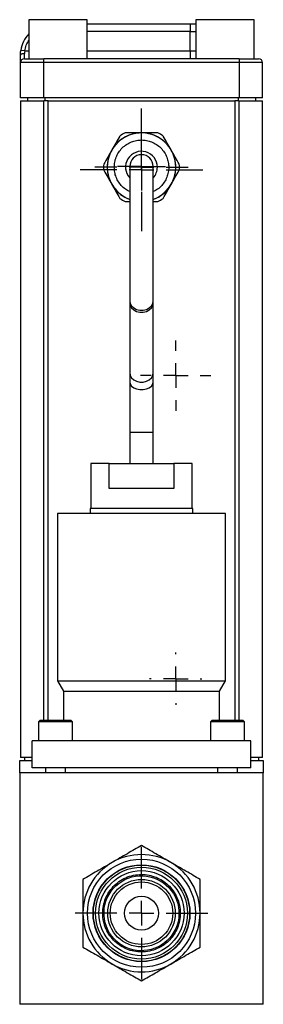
# Model space of a CAD drawing. Header units: millimetres. Extents: x 724 to 1561, y 449 to 1015.
# Tile 5 of 7: x 1248 to 1298, y 646 to 846. Entities that reach past the tile are written whole.
import ezdxf

# ---------------------------------------------------------------- set-up
doc = ezdxf.new("R2010")
doc.units = ezdxf.units.MM
doc.header["$LTSCALE"] = 5
doc.layers.add('SLD-0', color=179, linetype='Continuous')

# ---------------------------------------------------------------- blocks, each defined once
blk = doc.blocks.new('SW_CENTERMARKSYMBOL_26')
at = {"layer": 'SLD-0', "color": 0}
for p, q in [((0, 5), (0, 13.48169)), ((0, 0), (0, 2.5)), ((-5, 0), (-13.48169, 0)), ((0, 0), (-2.5, 0)), ((0, 0), (0, -2.5)), ((0, 0), (2.5, 0)), ((5, 0), (13.48169, 0)), ((0, -5), (0, -13.48169))]:
    blk.add_line(p, q, dxfattribs=at)
blk = doc.blocks.new('SW_CENTERMARKSYMBOL_27')
at = {"layer": 'SLD-0', "color": 0}
for p, q in [((0, 2.5), (0, 4.88125)), ((0, 0), (0, 2.5)), ((-2.5, 0), (-4.88125, 0)), ((0, 0), (-2.5, 0)), ((0, 0), (0, -2.5)), ((0, 0), (2.5, 0)), ((2.5, 0), (4.88125, 0)), ((0, -2.5), (0, -4.88125))]:
    blk.add_line(p, q, dxfattribs=at)
blk = doc.blocks.new('SW_CENTERMARKSYMBOL_28')
at = {"layer": 'SLD-0', "color": 0}
for p, q in [((0, 5), (0, 5.3067)), ((0, 0), (0, 2.5)), ((-5, 0), (-5.3067, 0)), ((0, 0), (-2.5, 0)), ((0, 0), (0, -2.5)), ((0, 0), (2.5, 0)), ((5, 0), (5.3067, 0)), ((0, -5), (0, -5.3067))]:
    blk.add_line(p, q, dxfattribs=at)
blk = doc.blocks.new('SW_CENTERMARKSYMBOL_29')
at = {"layer": 'SLD-0', "color": 0}
for p, q in [((0, 5), (0, 9.466966)), ((0, 0), (0, 2.5)), ((-5, 0), (-9.466966, 0)), ((0, 0), (-2.5, 0)), ((0, 0), (0, -2.5)), ((0, 0), (2.5, 0)), ((5, 0), (9.466966, 0)), ((0, -5), (0, -9.466966))]:
    blk.add_line(p, q, dxfattribs=at)
blk = doc.blocks.new('SW_CENTERMARKSYMBOL_30')
at = {"layer": 'SLD-0', "color": 0}
for p, q in [((0, 5), (0, 12.45)), ((0, 0), (0, 2.5)), ((-5, 0), (-12.45, 0)), ((0, 0), (-2.5, 0)), ((0, 0), (0, -2.5)), ((0, 0), (2.5, 0)), ((5, 0), (12.45, 0)), ((0, -5), (0, -12.45))]:
    blk.add_line(p, q, dxfattribs=at)
blk = doc.blocks.new('SW_CENTERMARKSYMBOL_31')
at = {"layer": 'SLD-0', "color": 0}
for p, q in [((0, 5), (0, 7.14185)), ((0, 0), (0, 2.5)), ((-5, 0), (-7.14185, 0)), ((0, 0), (-2.5, 0)), ((0, 0), (0, -2.5)), ((0, 0), (2.5, 0)), ((5, 0), (7.14185, 0)), ((0, -5), (0, -7.14185))]:
    blk.add_line(p, q, dxfattribs=at)

msp = doc.modelspace()

# ---------------------------------------------------------------- linework, layer by layer
at = {"color": 7, "linetype": 'Continuous', "lineweight": 25}
for p, q in [((1250.27, 846.03), (1250.27, 838.09)), ((1262.18, 846.03), (1250.27, 846.03)), ((1262.18, 838.09), (1262.18, 846.03)), ((1284.21, 846.03), (1284.21, 838.09)), ((1296.11, 846.03), (1284.21, 846.03)), ((1296.11, 838.09), (1296.11, 846.03)), ((1262.18, 845.2), (1283.08, 845.2)), ((1283.08, 845.2), (1283.08, 843.62)), ((1283.08, 845.2), (1284.21, 845.2)), ((1283.08, 839.68), (1283.08, 843.62)), ((1249.46, 839.68), (1248.67, 839.8)), ((1249.4, 838.09), (1249.4, 839.13)), ((1253.37, 837.3), (1253.37, 838.09)), ((1293.02, 838.09), (1253.37, 838.09)), ((1283.08, 839.68), (1283.08, 838.09)), ((1293.02, 838.09), (1293.02, 837.3)), ((1253.37, 837.3), (1248.6, 837.3)), ((1248.6, 830.14), (1248.6, 837.3)), ((1293.02, 837.3), (1253.37, 837.3)), ((1253.37, 830.14), (1253.37, 837.3)), ((1297.78, 837.3), (1293.02, 837.3)), ((1293.02, 837.3), (1293.02, 830.14)), ((1297.78, 830.14), (1297.78, 837.3)), ((1253.37, 830.14), (1248.6, 830.14)), ((1250.03, 830.14), (1250.03, 829.53)), ((1293.02, 830.14), (1253.37, 830.14)), ((1297.78, 830.14), (1293.02, 830.14)), ((1296.36, 830.14), (1296.36, 829.53)), ((1248.6, 829.53), (1248.6, 696.18)), ((1248.6, 829.53), (1253.38, 829.53)), ((1254.21, 829.53), (1253.38, 829.53)), ((1254.21, 703.7), (1254.21, 829.53)), ((1254.21, 829.53), (1292.18, 829.53)), ((1292.18, 829.53), (1292.18, 703.7)), ((1293, 829.53), (1292.18, 829.53)), ((1293, 829.53), (1297.78, 829.53)), ((1297.78, 696.18), (1297.78, 829.53)), ((1270.81, 816.22), (1270.81, 788.95)), ((1275.57, 788.95), (1275.57, 816.22)), ((1269.9, 809.1), (1270.81, 809.1)), ((1275.57, 809.1), (1276.49, 809.1)), ((1270.81, 788.95), (1270.81, 788.6)), ((1270.81, 788.6), (1270.81, 774.4)), ((1275.57, 788.6), (1275.57, 788.95)), ((1275.57, 774.4), (1275.57, 788.6)), ((1270.81, 774.4), (1270.81, 772.49)), ((1275.57, 772.49), (1275.57, 774.4)), ((1270.81, 772.49), (1270.81, 762.27)), ((1275.57, 762.27), (1275.57, 772.49)), ((1270.81, 762.27), (1270.81, 755.92)), ((1275.57, 755.92), (1275.57, 762.27)), ((1262.9, 755.92), (1262.9, 746.78)), ((1266.65, 755.92), (1262.9, 755.92)), ((1266.65, 750.84), (1266.65, 755.92)), ((1266.65, 755.92), (1279.74, 755.92)), ((1279.74, 755.92), (1279.74, 750.84)), ((1283.48, 755.92), (1279.74, 755.92)), ((1283.48, 746.78), (1283.48, 755.92)), ((1279.74, 750.84), (1266.65, 750.84)), ((1262.78, 746.78), (1262.78, 745.76)), ((1283.61, 746.78), (1262.78, 746.78)), ((1283.61, 745.76), (1283.61, 746.78)), ((1256.1, 745.76), (1256.1, 711.73)), ((1290.29, 745.76), (1256.1, 745.76)), ((1290.29, 711.73), (1290.29, 745.76)), ((1256.1, 711.73), (1257.32, 709.62)), ((1256.1, 711.73), (1273.19, 711.73)), ((1273.19, 711.73), (1290.29, 711.73)), ((1289.07, 709.62), (1290.29, 711.73)), ((1257.32, 709.62), (1257.32, 703.7)), ((1257.32, 709.62), (1289.07, 709.62)), ((1289.07, 703.7), (1289.07, 709.62)), ((1252.54, 703.7), (1252.29, 703.45)), ((1252.29, 703.45), (1252.29, 699.54)), ((1259.15, 703.45), (1252.29, 703.45)), ((1252.78, 703.7), (1252.54, 703.7)), ((1258.89, 703.7), (1252.78, 703.7)), ((1259.15, 703.45), (1258.89, 703.7)), ((1259.15, 699.54), (1259.15, 703.45)), ((1287.49, 703.7), (1287.24, 703.45)), ((1287.24, 703.45), (1287.24, 699.54)), ((1294.1, 703.45), (1287.24, 703.45)), ((1287.73, 703.7), (1287.49, 703.7)), ((1293.84, 703.7), (1287.73, 703.7)), ((1294.1, 703.45), (1293.84, 703.7)), ((1294.1, 699.54), (1294.1, 703.45)), ((1250.97, 694.08), (1250.97, 699.54)), ((1295.42, 699.54), (1250.97, 699.54)), ((1295.42, 694.08), (1295.42, 699.54)), ((1250.97, 696.18), (1248.6, 696.18)), ((1249.44, 696.18), (1249.44, 695.55)), ((1297.78, 696.18), (1295.42, 696.18)), ((1296.94, 696.18), (1296.94, 695.55)), ((1248.44, 695.55), (1250.97, 695.55)), ((1248.44, 693.05), (1248.44, 695.55)), ((1295.42, 694.08), (1250.97, 694.08)), ((1253.7, 694.08), (1253.7, 693.05)), ((1257.73, 693.05), (1257.73, 694.08)), ((1288.65, 694.08), (1288.65, 693.05)), ((1292.68, 693.05), (1292.68, 694.08)), ((1295.42, 695.55), (1297.94, 695.55)), ((1297.94, 695.55), (1297.94, 693.05)), ((1248.44, 693.05), (1248.44, 646.05)), ((1297.94, 693.05), (1248.44, 693.05)), ((1297.94, 646.05), (1297.94, 693.05)), ((1297.94, 646.05), (1248.44, 646.05))]:
    msp.add_line(p, q, dxfattribs=at)
at = {"color": 8, "linetype": 'Continuous', "lineweight": 25}
for p, q in [((1283.08, 843.62), (1262.18, 843.62)), ((1283.08, 843.62), (1284.21, 843.62)), ((1249.46, 839.68), (1250.27, 839.68)), ((1262.18, 839.68), (1283.08, 839.68)), ((1283.08, 839.68), (1284.21, 839.68)), ((1253.58, 830.14), (1253.58, 829.53)), ((1292.8, 830.14), (1292.8, 829.53)), ((1253.38, 703.7), (1253.38, 829.53)), ((1293, 829.53), (1293, 703.7)), ((1270.81, 762.27), (1275.57, 762.27))]:
    msp.add_line(p, q, dxfattribs=at)
at = {"color": 7, "linetype": 'Continuous', "lineweight": 25, "flags": 128}
msp.add_lwpolyline([(1249.4, 839.13), (1249.24, 839.12), (1249.09, 839.11), (1248.96, 839.08), (1248.84, 839.05), (1248.74, 839.01), (1248.66, 838.96), (1248.62, 838.91), (1248.6, 838.85)], dxfattribs=at)
at = {"color": 8, "linetype": 'Continuous', "lineweight": 25, "flags": 128}
for points in [[(1270.81, 788.95), (1270.91, 788.41), (1271.19, 787.91), (1271.63, 787.5), (1272.2, 787.2), (1272.85, 787.05), (1273.53, 787.05), (1274.18, 787.2), (1274.75, 787.5), (1275.19, 787.91), (1275.48, 788.41), (1275.57, 788.95)], [(1270.81, 788.6), (1270.91, 788.03), (1271.19, 787.52), (1271.63, 787.09), (1272.2, 786.78), (1272.85, 786.62), (1273.53, 786.62), (1274.18, 786.78), (1274.75, 787.09), (1275.19, 787.52), (1275.48, 788.03), (1275.57, 788.6)], [(1270.81, 774.4), (1270.91, 773.84), (1271.19, 773.32), (1271.63, 772.89), (1272.2, 772.59), (1272.85, 772.43), (1273.53, 772.43), (1274.18, 772.59), (1274.75, 772.89), (1275.19, 773.32), (1275.48, 773.84), (1275.57, 774.4)], [(1270.81, 772.49), (1270.91, 772.04), (1271.19, 771.62), (1271.63, 771.27), (1272.2, 771.03), (1272.85, 770.9), (1273.53, 770.9), (1274.18, 771.03), (1274.75, 771.27), (1275.19, 771.62), (1275.48, 772.04), (1275.57, 772.49), (1275.57, 772.49)]]:
    msp.add_lwpolyline(points, dxfattribs=at)
at = {"color": 7, "linetype": 'Continuous', "lineweight": 25}
for radius in [10.98, 9.84, 9.78, 9.33, 8.64, 6.86, 6.35, 3.43]:
    msp.add_circle((1273.19, 664.55), radius, dxfattribs=at)
for centre, radius, start, end in [((1254.95, 838.85), 6.35, 137.5189, 171.4559), ((1249.4, 837.3), 0.794, 90, 180), ((1296.99, 837.3), 0.794, 0, 90), ((1273.19, 816.07), 6.97, 289.9861, 180), ((1273.19, 816.07), 6.96, 0, 249.9839), ((1273.19, 816.07), 7.71, 115.3038, 124.6962), ((1273.19, 816.07), 7.71, 55.3038, 64.6962), ((1273.19, 816.07), 3.23, 0, 222.4719), ((1273.19, 816.22), 2.38, 0, 180), ((1273.19, 816.07), 7.71, 175.3038, 184.6962), ((1273.19, 816.07), 6.97, 180, 250.0139), ((1273.19, 816.07), 6.96, 290.0161, 0), ((1273.19, 816.07), 3.23, 317.5281, 0), ((1273.19, 816.07), 7.71, 355.3038, 4.6962), ((1273.19, 816.07), 7.71, 235.3038, 244.6962), ((1273.19, 816.07), 7.71, 295.3038, 304.6962), ((1273.19, 664.55), 11.91, 60, 120), ((1273.19, 664.55), 11.91, 120, 180), ((1273.19, 664.55), 11.91, 360, 60), ((1273.19, 664.55), 11.91, 180, 240), ((1273.19, 664.55), 11.91, 300, 360), ((1273.19, 664.55), 11.91, 240, 300)]:
    msp.add_arc(centre, radius, start, end, dxfattribs=at)
at = {"color": 8, "linetype": 'Continuous', "lineweight": 25}
for points, knots in [([(1249.46, 839.68), (1249.54, 840.08), (1249.7, 840.83), (1250.09, 841.5), (1250.27, 841.82)], [0, 0, 0, 0, 0.523932, 1, 1, 1, 1]), ([(1267.66, 816.07), (1267.68, 816.41), (1267.72, 817.1), (1268.02, 818.13), (1268.53, 819.12), (1269.25, 820.01), (1270.14, 820.73), (1271.13, 821.24), (1272.16, 821.53), (1273.19, 821.63), (1274.22, 821.53), (1275.25, 821.24), (1276.25, 820.73), (1277.13, 820.01), (1277.85, 819.12), (1278.36, 818.13), (1278.66, 817.1), (1278.75, 816.07), (1278.66, 815.04), (1278.36, 814.01), (1277.85, 813.01), (1277.13, 812.14), (1276.35, 811.48), (1275.79, 811.21), (1275.57, 811.11)], [0, 0, 0, 0, 0.042914, 0.088399, 0.135775, 0.184156, 0.232537, 0.279913, 0.325398, 0.368312, 0.411226, 0.456711, 0.504087, 0.552468, 0.60085, 0.648225, 0.69371, 0.736624, 0.779539, 0.825024, 0.872399, 0.920781, 0.969162, 1, 1, 1, 1]), ([(1270.81, 811.11), (1270.59, 811.21), (1270.03, 811.48), (1269.26, 812.14), (1268.53, 813.01), (1268.02, 814.01), (1267.72, 815.04), (1267.68, 815.73), (1267.66, 816.07)], [0, 0, 0, 0, 0.117089, 0.300785, 0.484482, 0.664361, 0.837061, 1, 1, 1, 1])]:
    msp.add_open_spline(points, degree=3, knots=knots, dxfattribs=at)
at = {"color": 7, "linetype": 'Continuous', "lineweight": 25}
for points, knots in [([(1248.6, 838.85), (1248.6, 838.9), (1248.61, 839.01), (1248.61, 839.16), (1248.62, 839.32), (1248.63, 839.48), (1248.65, 839.64), (1248.67, 839.74), (1248.67, 839.8)], [0, 0, 0, 0, 0.1659194, 0.3315255, 0.4972795, 0.6636413, 0.831066, 1, 1, 1, 1]), ([(1248.6, 837.3), (1248.6, 837.3), (1248.6, 837.3), (1248.6, 837.31), (1248.6, 837.33), (1248.6, 837.36), (1248.6, 837.42), (1248.6, 837.53), (1248.6, 837.72), (1248.6, 837.95), (1248.6, 838.2), (1248.6, 838.43), (1248.6, 838.63), (1248.6, 838.78), (1248.6, 838.85)], [0, 0, 0, 0, 0.049043, 0.097812, 0.146479, 0.195218, 0.244201, 0.372023, 0.500031, 0.627852, 0.75586, 0.837251, 0.918363, 1, 1, 1, 1]), ([(1273.19, 678.29), (1272.26, 677.76), (1271.3, 677.2), (1269.82, 676.35), (1269.32, 676.06), (1268.29, 675.47), (1267.77, 675.16), (1267.24, 674.86)], [0, 0, 0, 0, 0.5, 0.5, 0.75, 0.75, 1, 1, 1, 1]), ([(1279.14, 674.86), (1278.1, 675.46), (1277.08, 676.05), (1275.59, 676.91), (1275.09, 677.2), (1274.13, 677.75), (1273.66, 678.03), (1273.19, 678.29)], [0, 0, 0, 0, 0.5, 0.5, 0.75, 0.75, 1, 1, 1, 1]), ([(1267.24, 674.86), (1266.19, 674.25), (1265.18, 673.67), (1263.68, 672.8), (1263.19, 672.52), (1262.22, 671.96), (1261.75, 671.69), (1261.29, 671.42)], [0, 0, 0, 0, 0.5, 0.5, 0.75, 0.75, 1, 1, 1, 1]), ([(1285.1, 671.42), (1284.16, 671.96), (1283.21, 672.51), (1281.73, 673.37), (1281.23, 673.66), (1280.2, 674.25), (1279.67, 674.55), (1279.14, 674.86)], [0, 0, 0, 0, 0.5, 0.5, 0.75, 0.75, 1, 1, 1, 1]), ([(1266.37, 668.48), (1266.13, 668.07), (1265.72, 667.16), (1265.35, 665.68), (1265.28, 664.1), (1265.53, 662.49), (1266.11, 660.98), (1266.97, 659.64), (1268.03, 658.54), (1269.23, 657.69), (1270.57, 657.07), (1272.05, 656.7), (1273.64, 656.63), (1275.24, 656.89), (1276.76, 657.47), (1278.1, 658.32), (1279.2, 659.38), (1280.05, 660.59), (1280.67, 661.93), (1281.04, 663.41), (1281.11, 665), (1280.85, 666.6), (1280.27, 668.11), (1279.42, 669.45), (1278.36, 670.55), (1277.15, 671.4), (1275.81, 672.02), (1274.33, 672.39), (1272.74, 672.46), (1271.14, 672.21), (1269.62, 671.63), (1268.28, 670.77), (1267.19, 669.71), (1266.61, 668.9), (1266.37, 668.48)], [0, 0, 0, 0, 0.029129, 0.060003, 0.09216, 0.125, 0.15784, 0.189997, 0.220871, 0.25, 0.279129, 0.310003, 0.34216, 0.375, 0.40784, 0.439997, 0.470871, 0.5, 0.529129, 0.560003, 0.59216, 0.625, 0.65784, 0.689997, 0.720871, 0.75, 0.779129, 0.810003, 0.84216, 0.875, 0.90784, 0.939997, 0.970871, 1, 1, 1, 1]), ([(1266.59, 668.36), (1265.58, 666.61), (1265.31, 664.53), (1266.35, 660.62), (1267.63, 658.96), (1271.13, 656.94), (1273.21, 656.66), (1277.12, 657.71), (1278.78, 658.99), (1280.8, 662.49), (1281.07, 664.57), (1280.03, 668.47), (1278.75, 670.13), (1275.25, 672.16), (1273.17, 672.43), (1269.27, 671.38), (1267.6, 670.11), (1266.59, 668.36)], [0, 0, 0, 0, 0.125, 0.125, 0.25, 0.25, 0.375, 0.375, 0.5, 0.5, 0.625, 0.625, 0.75, 0.75, 0.875, 0.875, 1, 1, 1, 1]), ([(1261.29, 671.42), (1261.29, 670.34), (1261.29, 669.24), (1261.29, 667.53), (1261.29, 666.95), (1261.29, 665.76), (1261.29, 665.15), (1261.29, 664.55)], [0, 0, 0, 0, 0.5, 0.5, 0.75, 0.75, 1, 1, 1, 1]), ([(1285.1, 664.55), (1285.1, 665.75), (1285.1, 666.93), (1285.1, 668.65), (1285.1, 669.22), (1285.1, 670.34), (1285.1, 670.88), (1285.1, 671.42)], [0, 0, 0, 0, 0.5, 0.5, 0.75, 0.75, 1, 1, 1, 1]), ([(1261.29, 664.55), (1261.29, 663.34), (1261.29, 662.16), (1261.29, 660.44), (1261.29, 659.87), (1261.29, 658.76), (1261.29, 658.21), (1261.29, 657.67)], [0, 0, 0, 0, 0.5, 0.5, 0.75, 0.75, 1, 1, 1, 1]), ([(1285.1, 657.67), (1285.1, 658.75), (1285.1, 659.85), (1285.1, 661.56), (1285.1, 662.14), (1285.1, 663.33), (1285.1, 663.94), (1285.1, 664.55)], [0, 0, 0, 0, 0.5, 0.5, 0.75, 0.75, 1, 1, 1, 1]), ([(1261.29, 657.67), (1262.22, 657.13), (1263.17, 656.58), (1264.65, 655.73), (1265.16, 655.44), (1266.18, 654.84), (1266.71, 654.54), (1267.24, 654.23)], [0, 0, 0, 0, 0.5, 0.5, 0.75, 0.75, 1, 1, 1, 1]), ([(1279.14, 654.23), (1280.19, 654.84), (1281.21, 655.43), (1282.7, 656.29), (1283.2, 656.57), (1284.16, 657.13), (1284.63, 657.4), (1285.1, 657.67)], [0, 0, 0, 0, 0.5, 0.5, 0.75, 0.75, 1, 1, 1, 1]), ([(1267.24, 654.23), (1268.28, 653.63), (1269.3, 653.04), (1270.8, 652.18), (1271.29, 651.9), (1272.25, 651.34), (1272.73, 651.07), (1273.19, 650.8)], [0, 0, 0, 0, 0.5, 0.5, 0.75, 0.75, 1, 1, 1, 1]), ([(1273.19, 650.8), (1274.12, 651.34), (1275.08, 651.89), (1276.56, 652.74), (1277.06, 653.03), (1278.09, 653.63), (1278.62, 653.93), (1279.14, 654.23)], [0, 0, 0, 0, 0.5, 0.5, 0.75, 0.75, 1, 1, 1, 1])]:
    msp.add_open_spline(points, degree=3, knots=knots, dxfattribs=at)
for points in [[(1249.46, 839.68), (1249.42, 839.49), (1249.4, 839.31), (1249.4, 839.13)], [(1249.4, 838.09), (1249.4, 838.09), (1251.18, 838.09), (1253.37, 838.09)], [(1293.02, 838.09), (1295.21, 838.09), (1296.99, 838.09), (1296.99, 838.09)], [(1268.8, 822.4), (1268.26, 821.45), (1267.16, 819.55), (1266.06, 817.65), (1265.51, 816.7)], [(1276.49, 823.04), (1275.39, 823.04), (1273.19, 823.04), (1271, 823.04), (1269.9, 823.04)], [(1280.87, 816.7), (1280.32, 817.65), (1279.23, 819.55), (1278.13, 821.45), (1277.58, 822.4)], [(1265.51, 815.44), (1266.06, 814.49), (1267.16, 812.59), (1268.26, 810.68), (1268.8, 809.73)], [(1277.58, 809.73), (1278.13, 810.68), (1279.23, 812.59), (1280.32, 814.49), (1280.87, 815.44)]]:
    msp.add_open_spline(points, degree=3, dxfattribs=at)

# ---------------------------------------------------------------- block references
at = {"layer": 'SLD-0', "color": 7}
for name, p in [('SW_CENTERMARKSYMBOL_30', (1273.19, 815.56)), ('SW_CENTERMARKSYMBOL_29', (1273.19, 816.07)), ('SW_CENTERMARKSYMBOL_27', (1273.19, 816.22)), ('SW_CENTERMARKSYMBOL_31', (1280.14, 773.74)), ('SW_CENTERMARKSYMBOL_28', (1280.14, 712.18)), ('SW_CENTERMARKSYMBOL_26', (1273.19, 664.55))]:
    msp.add_blockref(name, p, dxfattribs=at)

doc.saveas('drawing.dxf')
